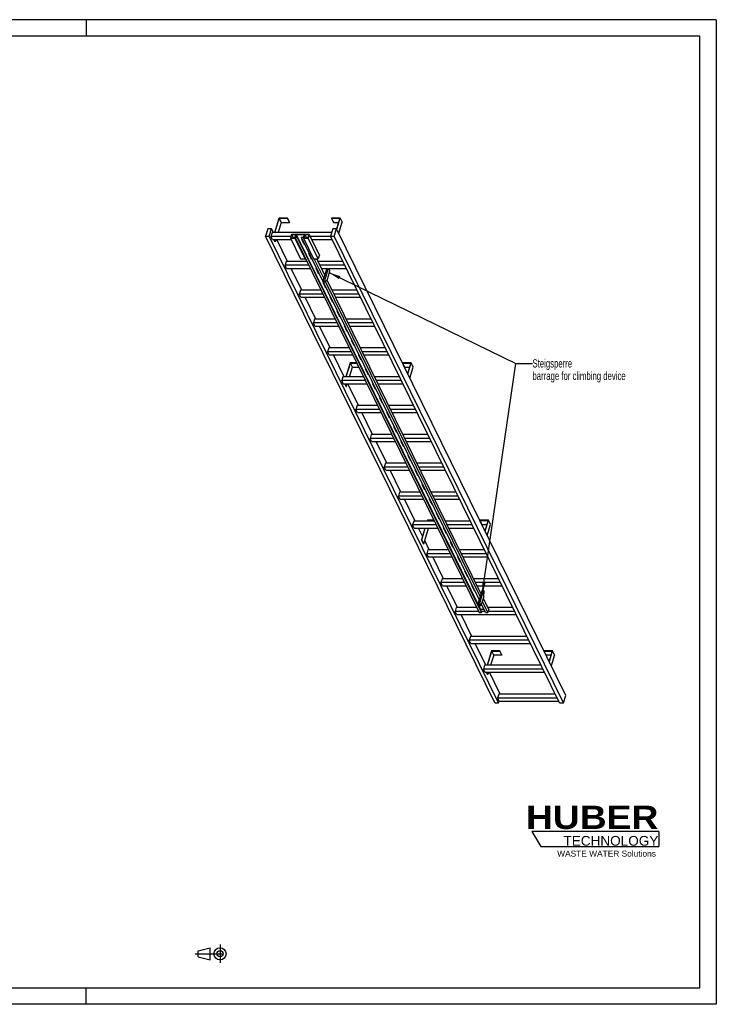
# Model space of a CAD drawing. Header units: millimetres. Extents: x 0 to 8400, y 0 to 5940.
# Tile 2 of 2: x 4200 to 8400, y 0 to 5940. Entities that reach past the tile are written whole.
import ezdxf

# ---------------------------------------------------------------- set-up
doc = ezdxf.new("R2010")
doc.units = ezdxf.units.MM
doc.header["$LTSCALE"] = 462
doc.linetypes.add('CENTER', pattern=[0.6, 0.375, -0.075, 0.075, -0.075])
doc.layers.get('0').update_dxf_attribs({"linetype": 'CONTINUOUS'})
for name, color, linetype in [('053_NOTES', 7, 'CONTINUOUS'), ('HUBER_Logo_BL1', 7, 'CONTINUOUS'), ('HUBER_Logo_BL2', 7, 'CONTINUOUS')]:
    doc.layers.add(name, color=color, linetype=linetype)
doc.styles.get("Standard").update_dxf_attribs({"font": 'txt', "width": 0.7})
doc.styles.add('TEXTSTYLE_2', font='ariblk.ttf')
doc.styles.add('TEXTSTYLE_3', font='arial.ttf')
doc.dimstyles.get("Standard").update_dxf_attribs({"dimtxt": 50, "dimasz": 70, "dimexe": 2, "dimexo": 1, "dimtad": 1, "dimtxsty": 'STANDARD', "dimblk": '_FILLED', "dimblk1": '_FILLED', "dimblk2": '_FILLED', "dimcen": 0.09, "dimazin": 2, "dimtol": 1, "dimtp": 0.01, "dimtm": 0.01, "dimtfac": 1, "dimtofl": 0, "dimtmove": 0, "dimatfit": 3, "dimldrblk": '_FILLED', "dimfxl": 1, "dimtolj": 1, "dimarcsym": 0})

# ---------------------------------------------------------------- blocks, each defined once
blk = doc.blocks.new('HUBER_LOGO_BL1', base_point=(7675, 1007.5))
at = {"layer": 'HUBER_Logo_BL1', "color": 2, "linetype": 'CONTINUOUS', "attachment_point": 3, "line_spacing_factor": 0.78}
for s, insert, char_height, width, style in [('HUBER\\P\\fArial;\\H58.5;TECHNOLOGY ', (8050.7, 1198.2), 140.4, 775.343, 'TEXTSTYLE_2'), ('WASTE WATER Solutions', (8036, 927.2), 36, 594.067, 'TEXTSTYLE_3')]:
    blk.add_mtext(s, dxfattribs=dict(at, insert=insert, char_height=char_height, width=width, style=style))
blk = doc.blocks.new('PROJEKTIONSMETHODE_1_BL3', base_point=(5360, 305))
at = {"color": 2, "linetype": 'CENTER'}
for p, q in [((5407.7, 360), (5407.7, 250)), ((5257.3, 305), (5462.7, 305))]:
    blk.add_line(p, q, dxfattribs=at)
at = {"color": 2, "linetype": 'CONTINUOUS'}
for p, q in [((5275.7, 323.3), (5349, 341.7)), ((5275.7, 286.7), (5275.7, 323.3)), ((5349, 268.3), (5349, 341.7)), ((5275.7, 286.7), (5349, 268.3))]:
    blk.add_line(p, q, dxfattribs=at)
for radius in [36.7, 18.3]:
    blk.add_circle((5407.7, 305), radius, dxfattribs=at)
blk = doc.blocks.new('_FILLED')
at = {"color": 0, "linetype": 'BYBLOCK'}
blk.add_solid([(0, 0), (-1, 0.143), (-1, -0.143)], dxfattribs=at)
blk = doc.blocks.new('HUBER_LOGO_BL2', base_point=(7670.4, 997))
at = {"layer": 'HUBER_Logo_BL2', "color": 5, "linetype": 'CONTINUOUS'}
for p, q in [((8052.9, 1042), (7287.9, 1042)), ((7287.9, 1042), (7341.9, 952)), ((8052.9, 1042), (8052.9, 952)), ((7341.9, 952), (8052.9, 952))]:
    blk.add_line(p, q, dxfattribs=at)

msp = doc.modelspace()

# ---------------------------------------------------------------- linework, layer by layer
at = {"color": 3, "linetype": 'CONTINUOUS'}
for p, q in [((8400, 5940), (0, 5940)), ((4600, 5940), (4600, 5840)), ((8400, 5940), (8400, 0)), ((4600, 0), (4600, 100)), ((8400, 0), (0, 0))]:
    msp.add_line(p, q, dxfattribs=at)
at = {"color": 5, "linetype": 'CONTINUOUS'}
for p, q in [((8300, 5840), (100, 5840)), ((8300, 100), (8300, 5840)), ((100, 100), (8300, 100))]:
    msp.add_line(p, q, dxfattribs=at)
at = {"color": 7, "linetype": 'CONTINUOUS'}
for p, q in [((5763.456, 4743.212), (5736.54, 4656.111)), ((5738.382, 4656.111), (5764.814, 4741.645)), ((5777.016, 4716.781), (5758.267, 4656.111)), ((5814.115, 4743.212), (5763.456, 4743.212)), ((5764.814, 4741.645), (5777.016, 4716.781)), ((5764.814, 4741.645), (5813.63, 4741.645)), ((5777.016, 4716.781), (5825.832, 4716.781)), ((5813.63, 4741.645), (5814.115, 4743.212)), ((5813.63, 4741.645), (5825.832, 4716.781)), ((5814.115, 4743.212), (5826.316, 4718.347)), ((5825.832, 4716.781), (5826.316, 4718.347)), ((6081.222, 4743.212), (6080.738, 4741.645)), ((6080.738, 4741.645), (6092.94, 4716.781)), ((6080.738, 4741.645), (6129.554, 4741.645)), ((6131.881, 4743.212), (6081.222, 4743.212)), ((6092.94, 4716.781), (6121.871, 4716.781)), ((6129.554, 4741.645), (6110.233, 4679.121)), ((6111.367, 4676.83), (6131.881, 4743.212)), ((6123.569, 4651.965), (6144.082, 4718.347)), ((6131.881, 4743.212), (6144.082, 4718.347)), ((5695.766, 4679.118), (5681.969, 4634.468)), ((7063.808, 1818.575), (5681.969, 4634.468)), ((5681.969, 4634.468), (5704.995, 4634.468)), ((5718.793, 4679.118), (5695.766, 4679.118)), ((5704.995, 4634.468), (5718.793, 4679.118)), ((7086.835, 1818.575), (5704.995, 4634.468)), ((5721.626, 4656.111), (5714.364, 4632.611)), ((5730.083, 4656.111), (5718.793, 4679.118)), ((6080.108, 4656.111), (5721.626, 4656.111)), ((5839.03, 4644.965), (5831.768, 4621.465)), ((5839.709, 4644.182), (5832.931, 4622.248)), ((5839.03, 4644.965), (5945.873, 4644.965)), ((5839.709, 4644.182), (5850.472, 4622.248)), ((5865.498, 4644.182), (5839.709, 4644.182)), ((5858.72, 4622.248), (5865.498, 4644.182)), ((5867.365, 4644.26), (5862.039, 4627.027)), ((5867.365, 4644.26), (6977.717, 2381.6)), ((5917.102, 4644.26), (5867.365, 4644.26)), ((5911.776, 4627.027), (5917.102, 4644.26)), ((5918.92, 4644.182), (5912.142, 4622.248)), ((5918.92, 4644.182), (5929.683, 4622.248)), ((5944.71, 4644.182), (5918.92, 4644.182)), ((5937.932, 4622.248), (5944.71, 4644.182)), ((5945.873, 4644.965), (5938.611, 4621.465)), ((6006.881, 4520.643), (5945.873, 4644.965)), ((6087.217, 4679.118), (6073.42, 4634.468)), ((7455.259, 1818.575), (6073.42, 4634.468)), ((6073.42, 4634.468), (6096.446, 4634.468)), ((6110.244, 4679.118), (6087.217, 4679.118)), ((6096.446, 4634.468), (6110.244, 4679.118)), ((7478.286, 1818.575), (6096.446, 4634.468)), ((7492.084, 1863.225), (6110.244, 4679.118)), ((5723.515, 4613.963), (5714.364, 4632.611)), ((5835.212, 4632.611), (5714.364, 4632.611)), ((5723.515, 4613.963), (5835.449, 4613.963)), ((5739.348, 4600.848), (5732.912, 4613.963)), ((5734.754, 4613.963), (5741.19, 4600.848)), ((5739.348, 4600.848), (5741.19, 4600.848)), ((5745.243, 4613.963), (5741.19, 4600.848)), ((5815.495, 4482.06), (5750.767, 4613.963)), ((5831.768, 4621.465), (5892.776, 4497.143)), ((5859.399, 4621.465), (5831.768, 4621.465)), ((5832.931, 4622.248), (5858.72, 4622.248)), ((5860.876, 4626.243), (5859.399, 4621.465)), ((5920.408, 4497.143), (5859.399, 4621.465)), ((5860.876, 4626.243), (6971.228, 2363.583)), ((5874.692, 4626.243), (5860.876, 4626.243)), ((5862.039, 4627.027), (5874.934, 4627.027)), ((5874.934, 4627.027), (5874.692, 4626.243)), ((6985.044, 2363.583), (5874.692, 4626.243)), ((5874.934, 4627.027), (6985.286, 2364.366)), ((5898.64, 4626.243), (5898.882, 4627.027)), ((6970.188, 2442.657), (5898.64, 4626.243)), ((5912.455, 4626.243), (5898.64, 4626.243)), ((5898.882, 4627.027), (5911.776, 4627.027)), ((5899.513, 4616.287), (5914.765, 4585.207)), ((5903.525, 4616.287), (5899.513, 4616.287)), ((5900.077, 4616.287), (5914.983, 4585.912)), ((5901.217, 4613.963), (5904.666, 4613.963)), ((5912.455, 4626.243), (5910.979, 4621.465)), ((5910.979, 4621.465), (5971.987, 4497.143)), ((5938.611, 4621.465), (5910.979, 4621.465)), ((5912.142, 4622.248), (5937.932, 4622.248)), ((5914.765, 4585.207), (5914.983, 4585.912)), ((5914.765, 4585.207), (5918.777, 4585.207)), ((5914.983, 4585.912), (5918.431, 4585.912)), ((5999.619, 4497.143), (5938.611, 4621.465)), ((6074.331, 4632.611), (5951.935, 4632.611)), ((5961.086, 4613.963), (6083.482, 4613.963)), ((5942.219, 4529.262), (5957.471, 4498.182)), ((5946.231, 4529.262), (5942.219, 4529.262)), ((5942.782, 4529.262), (5957.689, 4498.887)), ((6006.881, 4520.643), (5999.619, 4497.143)), ((5807.038, 4482.06), (5799.776, 4458.56)), ((5808.927, 4439.912), (5799.776, 4458.56)), ((5943.163, 4458.56), (5799.776, 4458.56)), ((5931.631, 4482.06), (5807.038, 4482.06)), ((5892.776, 4497.143), (5920.408, 4497.143)), ((5921.884, 4501.921), (5920.408, 4497.143)), ((5957.471, 4498.182), (5957.689, 4498.887)), ((5957.471, 4498.182), (5961.483, 4498.182)), ((5957.689, 4498.887), (5961.137, 4498.887)), ((5971.987, 4497.143), (5999.619, 4497.143)), ((6033.1, 4380.397), (5975.809, 4497.143)), ((6038.885, 4399.118), (5990.781, 4497.143)), ((6148.211, 4482.06), (5998.183, 4482.06)), ((6159.743, 4458.56), (6009.715, 4458.56)), ((5808.927, 4439.912), (5952.314, 4439.912)), ((5900.907, 4308.009), (5836.178, 4439.912)), ((5984.924, 4442.237), (6000.177, 4411.156)), ((5988.937, 4442.237), (5984.924, 4442.237)), ((5985.488, 4442.237), (6000.394, 4411.861)), ((5986.629, 4439.912), (5990.078, 4439.912)), ((6000.177, 4411.156), (6000.394, 4411.861)), ((6000.177, 4411.156), (6004.189, 4411.156)), ((6000.394, 4411.861), (6003.843, 4411.861)), ((6018.866, 4439.912), (6168.894, 4439.912)), ((6051.491, 4439.912), (6028.234, 4364.652)), ((6060.702, 4439.912), (6037.445, 4364.652)), ((6053.858, 4369.503), (6063.54, 4400.836)), ((6069.277, 4427.444), (6063.159, 4439.912)), ((6063.54, 4400.836), (6069.277, 4427.444)), ((6027.63, 4355.211), (6042.882, 4324.131)), ((6031.643, 4355.211), (6027.63, 4355.211)), ((6028.194, 4355.211), (6043.1, 4324.836)), ((6028.234, 4364.652), (6031.284, 4358.436)), ((6028.234, 4364.652), (6037.445, 4364.652)), ((6031.284, 4358.436), (6040.495, 4358.436)), ((6037.445, 4364.652), (6040.495, 4358.436)), ((6040.495, 4358.436), (6053.858, 4369.503)), ((6975.526, 2459.933), (6042.899, 4360.427)), ((6981.312, 2478.654), (6053.545, 4369.244)), ((5892.449, 4308.009), (5885.187, 4284.509)), ((5894.339, 4265.861), (5885.187, 4284.509)), ((6028.575, 4284.509), (5885.187, 4284.509)), ((6017.043, 4308.009), (5892.449, 4308.009)), ((6042.882, 4324.131), (6043.1, 4324.836)), ((6042.882, 4324.131), (6046.895, 4324.131)), ((6043.1, 4324.836), (6046.549, 4324.836)), ((6233.622, 4308.009), (6083.595, 4308.009)), ((6245.155, 4284.509), (6095.127, 4284.509)), ((5894.339, 4265.861), (6037.726, 4265.861)), ((5986.318, 4133.958), (5921.59, 4265.861)), ((6070.336, 4268.186), (6085.588, 4237.105)), ((6074.349, 4268.186), (6070.336, 4268.186)), ((6070.9, 4268.186), (6085.806, 4237.81)), ((6072.041, 4265.861), (6075.489, 4265.861)), ((6085.588, 4237.105), (6085.806, 4237.81)), ((6085.588, 4237.105), (6089.601, 4237.105)), ((6085.806, 4237.81), (6089.255, 4237.81)), ((6104.278, 4265.861), (6254.306, 4265.861)), ((6113.042, 4181.16), (6128.294, 4150.08)), ((6117.055, 4181.16), (6113.042, 4181.16)), ((6113.606, 4181.16), (6128.512, 4150.785)), ((5977.861, 4133.958), (5970.599, 4110.459)), ((5979.75, 4091.81), (5970.599, 4110.459)), ((6113.986, 4110.459), (5970.599, 4110.459)), ((6102.454, 4133.958), (5977.861, 4133.958)), ((6128.294, 4150.08), (6128.512, 4150.785)), ((6128.294, 4150.08), (6132.307, 4150.08)), ((6128.512, 4150.785), (6131.961, 4150.785)), ((6319.034, 4133.958), (6169.006, 4133.958)), ((6330.566, 4110.459), (6180.538, 4110.459)), ((5979.75, 4091.81), (6123.138, 4091.81)), ((6071.73, 3959.908), (6007.002, 4091.81)), ((6155.748, 4094.135), (6171, 4063.055)), ((6159.76, 4094.135), (6155.748, 4094.135)), ((6156.312, 4094.135), (6171.218, 4063.76)), ((6157.453, 4091.81), (6160.901, 4091.81)), ((6171, 4063.055), (6171.218, 4063.76)), ((6171, 4063.055), (6175.012, 4063.055)), ((6171.218, 4063.76), (6174.667, 4063.76)), ((6189.69, 4091.81), (6339.717, 4091.81)), ((6198.454, 4007.11), (6213.706, 3976.029)), ((6202.466, 4007.11), (6198.454, 4007.11)), ((6199.018, 4007.11), (6213.924, 3976.734)), ((6063.273, 3959.908), (6056.011, 3936.408)), ((6065.162, 3917.76), (6056.011, 3936.408)), ((6199.398, 3936.408), (6056.011, 3936.408)), ((6187.866, 3959.908), (6063.273, 3959.908)), ((6213.706, 3976.029), (6213.924, 3976.734)), ((6213.706, 3976.029), (6217.718, 3976.029)), ((6213.924, 3976.734), (6217.372, 3976.734)), ((6404.446, 3959.908), (6254.418, 3959.908)), ((6415.978, 3936.408), (6265.95, 3936.408)), ((6065.162, 3917.76), (6208.549, 3917.76)), ((6157.142, 3785.857), (6092.413, 3917.76)), ((6192.179, 3869.567), (6166.31, 3785.857)), ((6168.152, 3785.857), (6193.537, 3868)), ((6232.199, 3869.567), (6192.179, 3869.567)), ((6205.738, 3843.136), (6193.537, 3868)), ((6193.537, 3868), (6232.968, 3868)), ((6241.16, 3920.084), (6256.412, 3889.004)), ((6245.172, 3920.084), (6241.16, 3920.084)), ((6241.723, 3920.084), (6256.63, 3889.709)), ((6242.864, 3917.76), (6246.313, 3917.76)), ((6256.412, 3889.004), (6256.63, 3889.709)), ((6256.412, 3889.004), (6260.424, 3889.004)), ((6256.63, 3889.709), (6260.078, 3889.709)), ((6275.101, 3917.76), (6425.129, 3917.76)), ((6509.945, 3869.567), (6509.461, 3868)), ((6521.662, 3843.136), (6509.461, 3868)), ((6509.461, 3868), (6558.277, 3868)), ((6560.603, 3869.567), (6509.945, 3869.567)), ((6558.277, 3868), (6538.959, 3805.488)), ((6540.089, 3803.185), (6560.603, 3869.567)), ((6572.805, 3844.703), (6560.603, 3869.567)), ((6188.038, 3785.857), (6205.738, 3843.136)), ((6205.738, 3843.136), (6245.169, 3843.136)), ((6283.865, 3833.059), (6299.118, 3801.978)), ((6287.878, 3833.059), (6283.865, 3833.059)), ((6284.429, 3833.059), (6299.335, 3802.683)), ((6299.118, 3801.978), (6299.335, 3802.683)), ((6299.118, 3801.978), (6303.13, 3801.978)), ((6299.335, 3802.683), (6302.784, 3802.683)), ((6521.662, 3843.136), (6550.593, 3843.136)), ((6552.291, 3778.321), (6572.805, 3844.703)), ((6148.685, 3785.857), (6141.423, 3762.357)), ((6150.574, 3743.709), (6141.423, 3762.357)), ((6284.81, 3762.357), (6141.423, 3762.357)), ((6273.278, 3785.857), (6148.685, 3785.857)), ((6150.574, 3743.709), (6293.961, 3743.709)), ((6168.07, 3727.204), (6159.971, 3743.709)), ((6169.913, 3727.204), (6161.813, 3743.709)), ((6169.913, 3727.204), (6175.013, 3743.709)), ((6242.554, 3611.806), (6177.825, 3743.709)), ((6326.571, 3746.033), (6341.823, 3714.953)), ((6330.584, 3746.033), (6326.571, 3746.033)), ((6327.135, 3746.033), (6342.041, 3715.658)), ((6328.276, 3743.709), (6331.725, 3743.709)), ((6489.858, 3785.857), (6339.83, 3785.857)), ((6501.39, 3762.357), (6351.362, 3762.357)), ((6360.513, 3743.709), (6510.541, 3743.709)), ((6168.07, 3727.204), (6169.913, 3727.204)), ((6341.823, 3714.953), (6342.041, 3715.658)), ((6341.823, 3714.953), (6345.836, 3714.953)), ((6342.041, 3715.658), (6345.49, 3715.658)), ((6369.277, 3659.008), (6384.529, 3627.928)), ((6373.29, 3659.008), (6369.277, 3659.008)), ((6369.841, 3659.008), (6384.747, 3628.633)), ((6384.529, 3627.928), (6384.747, 3628.633)), ((6384.529, 3627.928), (6388.542, 3627.928)), ((6384.747, 3628.633), (6388.196, 3628.633)), ((6234.096, 3611.806), (6226.834, 3588.306)), ((6235.986, 3569.658), (6226.834, 3588.306)), ((6370.222, 3588.306), (6226.834, 3588.306)), ((6358.69, 3611.806), (6234.096, 3611.806)), ((6235.986, 3569.658), (6379.373, 3569.658)), ((6327.965, 3437.755), (6263.237, 3569.658)), ((6411.983, 3571.983), (6427.235, 3540.902)), ((6415.996, 3571.983), (6411.983, 3571.983)), ((6412.547, 3571.983), (6427.453, 3541.607)), ((6413.688, 3569.658), (6417.136, 3569.658)), ((6575.269, 3611.806), (6425.242, 3611.806)), ((6586.801, 3588.306), (6436.774, 3588.306)), ((6445.925, 3569.658), (6595.953, 3569.658)), ((6427.235, 3540.902), (6427.453, 3541.607)), ((6427.235, 3540.902), (6431.248, 3540.902)), ((6427.453, 3541.607), (6430.902, 3541.607)), ((6454.689, 3484.957), (6469.941, 3453.877)), ((6458.701, 3484.957), (6454.689, 3484.957)), ((6455.253, 3484.957), (6470.159, 3454.582)), ((6469.941, 3453.877), (6470.159, 3454.582)), ((6469.941, 3453.877), (6473.953, 3453.877)), ((6470.159, 3454.582), (6473.608, 3454.582)), ((6319.508, 3437.755), (6312.246, 3414.255)), ((6321.397, 3395.607), (6312.246, 3414.255)), ((6455.633, 3414.255), (6312.246, 3414.255)), ((6444.101, 3437.755), (6319.508, 3437.755)), ((6321.397, 3395.607), (6464.785, 3395.607)), ((6413.377, 3263.705), (6348.649, 3395.607)), ((6497.395, 3397.932), (6512.647, 3366.851)), ((6501.407, 3397.932), (6497.395, 3397.932)), ((6497.959, 3397.932), (6512.865, 3367.556)), ((6499.099, 3395.607), (6502.548, 3395.607)), ((6660.681, 3437.755), (6510.653, 3437.755)), ((6672.213, 3414.255), (6522.185, 3414.255)), ((6531.337, 3395.607), (6681.364, 3395.607)), ((6512.647, 3366.851), (6512.865, 3367.556)), ((6512.647, 3366.851), (6516.659, 3366.851)), ((6512.865, 3367.556), (6516.313, 3367.556)), ((6540.101, 3310.907), (6555.353, 3279.826)), ((6544.113, 3310.907), (6540.101, 3310.907)), ((6540.664, 3310.907), (6555.571, 3280.531)), ((6555.353, 3279.826), (6555.571, 3280.531)), ((6555.353, 3279.826), (6559.365, 3279.826)), ((6555.571, 3280.531), (6559.019, 3280.531)), ((6404.92, 3263.705), (6397.658, 3240.205)), ((6406.809, 3221.556), (6397.658, 3240.205)), ((6541.045, 3240.205), (6397.658, 3240.205)), ((6529.513, 3263.705), (6404.92, 3263.705)), ((6406.809, 3221.556), (6550.196, 3221.556)), ((6498.789, 3089.654), (6434.06, 3221.556)), ((6586.819, 3223.881), (6582.807, 3223.881)), ((6582.807, 3223.881), (6598.059, 3192.801)), ((6583.37, 3223.881), (6598.276, 3193.506)), ((6584.511, 3221.556), (6587.96, 3221.556)), ((6746.093, 3263.705), (6596.065, 3263.705)), ((6757.625, 3240.205), (6607.597, 3240.205)), ((6616.748, 3221.556), (6766.776, 3221.556)), ((6598.059, 3192.801), (6598.276, 3193.506)), ((6598.059, 3192.801), (6602.071, 3192.801)), ((6598.276, 3193.506), (6601.725, 3193.506)), ((6490.331, 3089.654), (6483.069, 3066.154)), ((6614.925, 3089.654), (6490.331, 3089.654)), ((6629.525, 3136.856), (6625.512, 3136.856)), ((6625.512, 3136.856), (6640.764, 3105.775)), ((6626.076, 3136.856), (6640.982, 3106.48)), ((6640.764, 3105.775), (6640.982, 3106.48)), ((6640.764, 3105.775), (6644.777, 3105.775)), ((6640.982, 3106.48), (6644.431, 3106.48)), ((6831.505, 3089.654), (6681.477, 3089.654)), ((6626.457, 3066.154), (6483.069, 3066.154)), ((6492.221, 3047.506), (6483.069, 3066.154)), ((6492.221, 3047.506), (6635.608, 3047.506)), ((6584.201, 2915.603), (6519.472, 3047.506)), ((6672.231, 3049.83), (6668.218, 3049.83)), ((6668.218, 3049.83), (6683.47, 3018.75)), ((6668.782, 3049.83), (6683.688, 3019.455)), ((6669.923, 3047.506), (6673.372, 3047.506)), ((6843.037, 3066.154), (6693.009, 3066.154)), ((6702.16, 3047.506), (6852.188, 3047.506)), ((6683.47, 3018.75), (6683.688, 3019.455)), ((6683.47, 3018.75), (6687.483, 3018.75)), ((6683.688, 3019.455), (6687.137, 3019.455)), ((6575.743, 2915.603), (6568.481, 2892.103)), ((6700.336, 2915.603), (6575.743, 2915.603)), ((6658.061, 2920.199), (6656.64, 2915.603)), ((6698.081, 2920.199), (6658.061, 2920.199)), ((6658.483, 2915.603), (6659.419, 2918.633)), ((6659.419, 2918.633), (6698.85, 2918.633)), ((6660.905, 2915.603), (6659.419, 2918.633)), ((6714.937, 2962.805), (6710.924, 2962.805)), ((6710.924, 2962.805), (6726.176, 2931.724)), ((6711.488, 2962.805), (6726.394, 2932.429)), ((6726.176, 2931.724), (6726.394, 2932.429)), ((6726.176, 2931.724), (6730.189, 2931.724)), ((6726.394, 2932.429), (6729.843, 2932.429)), ((6916.916, 2915.603), (6766.888, 2915.603)), ((6975.827, 2920.199), (6975.343, 2918.633)), ((6975.343, 2918.633), (7024.159, 2918.633)), ((6987.544, 2893.768), (6975.343, 2918.633)), ((7026.485, 2920.199), (6975.827, 2920.199)), ((7024.159, 2918.633), (7004.841, 2856.12)), ((7005.972, 2853.817), (7026.485, 2920.199)), ((7038.687, 2895.335), (7026.485, 2920.199)), ((6711.868, 2892.103), (6568.481, 2892.103)), ((6577.632, 2873.455), (6568.481, 2892.103)), ((6577.632, 2873.455), (6721.02, 2873.455)), ((6628.65, 2825.025), (6604.884, 2873.455)), ((6643.616, 2873.455), (6621.751, 2802.7)), ((6623.593, 2802.7), (6645.458, 2873.455)), ((6635.795, 2777.836), (6665.343, 2873.455)), ((6757.642, 2875.78), (6753.63, 2875.78)), ((6753.63, 2875.78), (6768.882, 2844.699)), ((6754.194, 2875.78), (6769.1, 2845.404)), ((6755.335, 2873.455), (6758.783, 2873.455)), ((6928.448, 2892.103), (6778.42, 2892.103)), ((6787.572, 2873.455), (6937.6, 2873.455)), ((6987.544, 2893.768), (7016.475, 2893.768)), ((7018.173, 2828.953), (7038.687, 2895.335)), ((6621.751, 2802.7), (6623.593, 2802.7)), ((6633.953, 2777.836), (6621.751, 2802.7)), ((6635.795, 2777.836), (6623.593, 2802.7)), ((6669.612, 2741.552), (6641.982, 2797.857)), ((6768.882, 2844.699), (6769.1, 2845.404)), ((6768.882, 2844.699), (6772.895, 2844.699)), ((6769.1, 2845.404), (6772.549, 2845.404)), ((6633.953, 2777.836), (6635.795, 2777.836)), ((6661.155, 2741.552), (6653.893, 2718.052)), ((6785.748, 2741.552), (6661.155, 2741.552)), ((6800.348, 2788.754), (6796.336, 2788.754)), ((6796.336, 2788.754), (6811.588, 2757.674)), ((6796.9, 2788.754), (6811.806, 2758.379)), ((6811.588, 2757.674), (6811.806, 2758.379)), ((6811.588, 2757.674), (6815.6, 2757.674)), ((6811.806, 2758.379), (6815.254, 2758.379)), ((7002.328, 2741.552), (6852.3, 2741.552)), ((6797.28, 2718.052), (6653.893, 2718.052)), ((6663.044, 2699.404), (6653.893, 2718.052)), ((6663.044, 2699.404), (6806.431, 2699.404)), ((6755.024, 2567.501), (6690.296, 2699.404)), ((6843.054, 2701.729), (6839.042, 2701.729)), ((6839.042, 2701.729), (6854.294, 2670.648)), ((6839.605, 2701.729), (6854.512, 2671.353)), ((6840.746, 2699.404), (6844.195, 2699.404)), ((7013.86, 2718.052), (6863.832, 2718.052)), ((6872.983, 2699.404), (7023.011, 2699.404)), ((6854.294, 2670.648), (6854.512, 2671.353)), ((6854.294, 2670.648), (6858.306, 2670.648)), ((6854.512, 2671.353), (6857.96, 2671.353)), ((6885.76, 2614.703), (6881.748, 2614.703)), ((6881.748, 2614.703), (6897, 2583.623)), ((6882.311, 2614.703), (6897.217, 2584.328)), ((6746.567, 2567.501), (6739.305, 2544.002)), ((6871.16, 2567.501), (6746.567, 2567.501)), ((6897, 2583.623), (6897.217, 2584.328)), ((6897, 2583.623), (6901.012, 2583.623)), ((6897.217, 2584.328), (6900.666, 2584.328)), ((7087.74, 2567.501), (6937.712, 2567.501)), ((6882.692, 2544.002), (6739.305, 2544.002)), ((6748.456, 2525.353), (6739.305, 2544.002)), ((6748.456, 2525.353), (6891.843, 2525.353)), ((6840.436, 2393.451), (6775.707, 2525.353)), ((6928.466, 2527.678), (6924.453, 2527.678)), ((6924.453, 2527.678), (6939.705, 2496.597)), ((6925.017, 2527.678), (6939.923, 2497.302)), ((6926.158, 2525.353), (6929.607, 2525.353)), ((6939.705, 2496.597), (6939.923, 2497.302)), ((6939.705, 2496.597), (6943.718, 2496.597)), ((6939.923, 2497.302), (6943.372, 2497.302)), ((7099.272, 2544.002), (6949.244, 2544.002)), ((6958.395, 2525.353), (7108.423, 2525.353)), ((6987.63, 2499.099), (6963.423, 2420.766)), ((6996.84, 2499.099), (6972.634, 2420.766)), ((6987.63, 2499.099), (6996.84, 2499.099)), ((6999.891, 2492.883), (6996.84, 2499.099)), ((6969.568, 2440.653), (6967.159, 2440.653)), ((6967.159, 2440.653), (6968.637, 2437.64)), ((6967.723, 2440.653), (6968.855, 2438.345)), ((6989.047, 2425.618), (6998.73, 2456.951)), ((7028.593, 2382.305), (6996.115, 2448.489)), ((6998.73, 2456.951), (6999.891, 2492.883)), ((6831.978, 2393.451), (6824.716, 2369.951)), ((6956.572, 2393.451), (6831.978, 2393.451)), ((6963.423, 2420.766), (6972.634, 2420.766)), ((6963.423, 2420.766), (6971.049, 2405.226)), ((6971.049, 2405.226), (6980.26, 2405.226)), ((6972.634, 2420.766), (6980.26, 2405.226)), ((6977.717, 2381.6), (6977.374, 2380.49)), ((7000.151, 2381.6), (6977.717, 2381.6)), ((6980.26, 2405.226), (6989.047, 2425.618)), ((6982.263, 2409.875), (6982.411, 2409.572)), ((6982.411, 2409.572), (6982.629, 2410.277)), ((6982.411, 2409.572), (6986.424, 2409.572)), ((6982.526, 2410.486), (6982.629, 2410.277)), ((6982.629, 2410.277), (6986.078, 2410.277)), ((7008.992, 2363.583), (6984.139, 2414.228)), ((7022.808, 2363.583), (6990.329, 2429.768)), ((7028.593, 2382.305), (7022.808, 2363.583)), ((7173.151, 2393.451), (7023.124, 2393.451)), ((6968.104, 2369.951), (6824.716, 2369.951)), ((6833.868, 2351.302), (6824.716, 2369.951)), ((6833.868, 2351.302), (7193.835, 2351.302)), ((6925.847, 2219.4), (6861.119, 2351.302)), ((6971.228, 2363.583), (6985.044, 2363.583)), ((7005.867, 2369.951), (6982.546, 2369.951)), ((6985.044, 2363.583), (6985.286, 2364.366)), ((7008.992, 2363.583), (7022.808, 2363.583)), ((7184.683, 2369.951), (7024.776, 2369.951)), ((6917.39, 2219.4), (6910.128, 2195.9)), ((7258.563, 2219.4), (6917.39, 2219.4)), ((7270.095, 2195.9), (6910.128, 2195.9)), ((6919.279, 2177.252), (6910.128, 2195.9)), ((6919.279, 2177.252), (7279.246, 2177.252)), ((7011.259, 2045.349), (6946.531, 2177.252)), ((7044.632, 2132.45), (7017.716, 2045.349)), ((7019.558, 2045.349), (7045.99, 2130.883)), ((7058.192, 2106.019), (7039.443, 2045.349)), ((7095.29, 2132.45), (7044.632, 2132.45)), ((7045.99, 2130.883), (7094.806, 2130.883)), ((7058.192, 2106.019), (7045.99, 2130.883)), ((7107.008, 2106.019), (7058.192, 2106.019)), ((7094.806, 2130.883), (7095.29, 2132.45)), ((7107.008, 2106.019), (7094.806, 2130.883)), ((7107.492, 2107.585), (7095.29, 2132.45)), ((7107.492, 2107.585), (7107.008, 2106.019)), ((7362.398, 2132.45), (7361.914, 2130.883)), ((7361.914, 2130.883), (7410.73, 2130.883)), ((7374.116, 2106.019), (7361.914, 2130.883)), ((7413.056, 2132.45), (7362.398, 2132.45)), ((7403.046, 2106.019), (7374.116, 2106.019)), ((7410.73, 2130.883), (7391.412, 2068.371)), ((7392.543, 2066.068), (7413.056, 2132.45)), ((7425.258, 2107.585), (7404.744, 2041.203)), ((7425.258, 2107.585), (7413.056, 2132.45)), ((7002.802, 2045.349), (6995.54, 2021.849)), ((7355.507, 2021.849), (6995.54, 2021.849)), ((7004.691, 2003.201), (6995.54, 2021.849)), ((7343.975, 2045.349), (7002.802, 2045.349)), ((7004.691, 2003.201), (7364.658, 2003.201)), ((7020.524, 1990.086), (7014.088, 2003.201)), ((7022.366, 1990.086), (7015.93, 2003.201)), ((7022.366, 1990.086), (7020.524, 1990.086)), ((7026.419, 2003.201), (7022.366, 1990.086)), ((7096.671, 1871.298), (7031.942, 2003.201)), ((7088.214, 1871.298), (7080.952, 1847.798)), ((7440.919, 1847.798), (7080.952, 1847.798)), ((7090.103, 1829.15), (7080.952, 1847.798)), ((7429.387, 1871.298), (7088.214, 1871.298)), ((7478.286, 1818.575), (7492.084, 1863.225)), ((7063.808, 1818.575), (7086.835, 1818.575)), ((7086.835, 1818.575), (7090.103, 1829.15)), ((7090.103, 1829.15), (7450.07, 1829.15)), ((7455.259, 1818.575), (7478.286, 1818.575))]:
    msp.add_line(p, q, dxfattribs=at)

# ---------------------------------------------------------------- block references
at = {"color": 2, "linetype": 'CONTINUOUS'}
msp.add_blockref('PROJEKTIONSMETHODE_1_BL3', (5360, 305), dxfattribs=at)
at = {"layer": 'HUBER_Logo_BL1'}
msp.add_blockref('HUBER_LOGO_BL1', (7674.994, 1007.484), dxfattribs=at)
at = {"layer": 'HUBER_Logo_BL2'}
msp.add_blockref('HUBER_LOGO_BL2', (7670.375, 996.993), dxfattribs=at)

# ---------------------------------------------------------------- texts
at = {"layer": '053_NOTES', "color": 2, "linetype": 'CONTINUOUS', "insert": (7291.617, 3891.558), "char_height": 50, "width": 1396.42857, "attachment_point": 1, "line_spacing_factor": 0.9}
msp.add_mtext('Steigsperre\\Pbarrage for climbing device', dxfattribs=at)

# ---------------------------------------------------------------- leaders
at = {"layer": '053_NOTES', "color": 2, "linetype": 'CONTINUOUS'}
for points in [[(6066.388, 4414.044), (7191.617, 3866.558), (7291.617, 3866.558)], [(6989.248, 2474.531), (7191.617, 3866.558), (7291.617, 3866.558)]]:
    msp.add_leader(points, dimstyle='STANDARD', override={"dimtad": 0}, dxfattribs=at)

doc.saveas('drawing.dxf')
